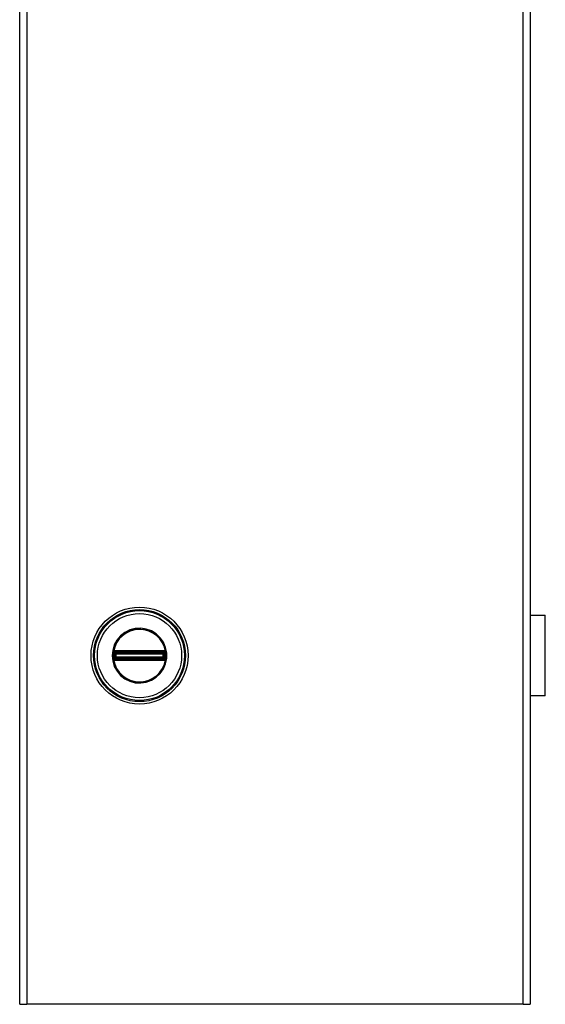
# Model space of a CAD drawing. Header units: inches. Extents: x 0.1 to 89.6, y -11 to 54.9.
# Tile 3 of 8: x 40.9 to 47.3, y 19.4 to 31.4. Entities that reach past the tile are written whole.
import ezdxf

# ---------------------------------------------------------------- set-up
doc = ezdxf.new("R2010")
doc.units = ezdxf.units.IN
doc.header["$MEASUREMENT"] = 0
doc.layers.add('Visible Edges(ANSI)', color=7, linetype='Continuous', lineweight=25)
doc.layers.add('Visible Tangent Edges(ANSI)', color=7, linetype='Continuous', lineweight=25)

msp = doc.modelspace()

# ---------------------------------------------------------------- linework, layer by layer
at = {"layer": 'Visible Edges(ANSI)'}
for p, q in [((40.852, 19.407), (40.852, 43.407)), ((47.072, 43.407), (47.072, 19.407)), ((47.072, 24.149), (47.257, 24.149)), ((47.257, 23.165), (47.257, 24.149)), ((47.074, 23.844), (47.072, 23.844)), ((47.072, 23.806), (47.074, 23.806)), ((47.074, 23.844), (47.074, 23.806)), ((47.074, 23.508), (47.072, 23.508)), ((47.072, 23.47), (47.074, 23.47)), ((47.074, 23.508), (47.074, 23.47)), ((47.257, 23.165), (47.072, 23.165)), ((40.852, 19.407), (40.938, 19.407)), ((46.986, 19.407), (40.938, 19.407)), ((46.986, 19.407), (47.072, 19.407))]:
    msp.add_line(p, q, dxfattribs=at)
msp.add_circle((42.312, 23.657), 0.591, dxfattribs=at)
at = {"layer": 'Visible Tangent Edges(ANSI)'}
for p, q in [((40.938, 43.407), (40.938, 19.407)), ((46.986, 19.407), (46.986, 43.407)), ((47.074, 23.806), (47.074, 23.508)), ((41.987, 23.657), (41.978, 23.657)), ((41.998, 23.68), (42.005, 23.68)), ((42, 23.696), (42.008, 23.692)), ((42.003, 23.71), (42.007, 23.703)), ((42.005, 23.634), (42.005, 23.68)), ((42.013, 23.68), (42.005, 23.68)), ((42.011, 23.695), (42.007, 23.703)), ((42.013, 23.634), (42.013, 23.68)), ((42.013, 23.68), (42.016, 23.677)), ((42.016, 23.714), (42.016, 23.705)), ((42.026, 23.677), (42.016, 23.677)), ((42.016, 23.677), (42.016, 23.637)), ((42.023, 23.714), (42.023, 23.705)), ((42.6, 23.714), (42.023, 23.714)), ((42.023, 23.705), (42.6, 23.705)), ((42.023, 23.705), (42.023, 23.698)), ((42.023, 23.698), (42.6, 23.698)), ((42.023, 23.69), (42.023, 23.698)), ((42.023, 23.69), (42.6, 23.69)), ((42.026, 23.687), (42.023, 23.69)), ((42.597, 23.687), (42.026, 23.687)), ((42.026, 23.687), (42.026, 23.677)), ((42.026, 23.677), (42.597, 23.677)), ((42.026, 23.637), (42.026, 23.677)), ((42.6, 23.69), (42.597, 23.687)), ((42.597, 23.677), (42.597, 23.687)), ((42.597, 23.677), (42.597, 23.637)), ((42.607, 23.677), (42.597, 23.677)), ((42.6, 23.714), (42.6, 23.705)), ((42.6, 23.705), (42.6, 23.698)), ((42.6, 23.69), (42.6, 23.698)), ((42.608, 23.714), (42.607, 23.705)), ((42.607, 23.677), (42.61, 23.68)), ((42.607, 23.637), (42.607, 23.677)), ((42.618, 23.68), (42.61, 23.68)), ((42.61, 23.68), (42.61, 23.634)), ((42.617, 23.703), (42.612, 23.695)), ((42.616, 23.692), (42.623, 23.696)), ((42.617, 23.703), (42.621, 23.71)), ((42.626, 23.68), (42.618, 23.68)), ((42.618, 23.68), (42.618, 23.634)), ((42.628, 23.704), (42.622, 23.699)), ((41.995, 23.61), (42.002, 23.616)), ((41.998, 23.634), (42.005, 23.634)), ((42.008, 23.622), (42, 23.618)), ((42.003, 23.604), (42.007, 23.611)), ((42.013, 23.634), (42.005, 23.634)), ((42.007, 23.611), (42.011, 23.619)), ((42.016, 23.637), (42.013, 23.634)), ((42.016, 23.637), (42.026, 23.637)), ((42.016, 23.609), (42.016, 23.6)), ((42.023, 23.624), (42.026, 23.627)), ((42.6, 23.624), (42.023, 23.624)), ((42.023, 23.616), (42.023, 23.624)), ((42.6, 23.616), (42.023, 23.616)), ((42.023, 23.609), (42.023, 23.616)), ((42.023, 23.609), (42.023, 23.6)), ((42.6, 23.609), (42.023, 23.609)), ((42.023, 23.6), (42.6, 23.6)), ((42.597, 23.637), (42.026, 23.637)), ((42.026, 23.637), (42.026, 23.627)), ((42.026, 23.627), (42.597, 23.627)), ((42.597, 23.627), (42.597, 23.637)), ((42.597, 23.637), (42.607, 23.637)), ((42.597, 23.627), (42.6, 23.624)), ((42.6, 23.616), (42.6, 23.624)), ((42.6, 23.609), (42.6, 23.616)), ((42.6, 23.609), (42.6, 23.6)), ((42.61, 23.634), (42.607, 23.637)), ((42.607, 23.609), (42.608, 23.6)), ((42.618, 23.634), (42.61, 23.634)), ((42.612, 23.619), (42.617, 23.611)), ((42.623, 23.618), (42.616, 23.622)), ((42.617, 23.611), (42.621, 23.604)), ((42.626, 23.634), (42.618, 23.634)), ((42.622, 23.616), (42.628, 23.61))]:
    msp.add_line(p, q, dxfattribs=at)
at = {"layer": 'Visible Tangent Edges(ANSI)', "flags": 128}
for points in [[(41.978, 23.657), (41.985, 23.59), (42.005, 23.525), (42.038, 23.466), (42.082, 23.415), (42.135, 23.374), (42.196, 23.344), (42.261, 23.327), (42.329, 23.324), (42.395, 23.334), (42.459, 23.357), (42.516, 23.393), (42.565, 23.44), (42.603, 23.495), (42.63, 23.557), (42.644, 23.624), (42.644, 23.691), (42.63, 23.757), (42.603, 23.819), (42.565, 23.875), (42.515, 23.921), (42.458, 23.957), (42.395, 23.98), (42.328, 23.99), (42.261, 23.987), (42.195, 23.97), (42.135, 23.94), (42.081, 23.899), (42.037, 23.847), (42.005, 23.788), (41.985, 23.724), (41.978, 23.657)], [(41.987, 23.657), (41.994, 23.722), (42.013, 23.785), (42.045, 23.842), (42.088, 23.892), (42.14, 23.932), (42.198, 23.961), (42.262, 23.978), (42.328, 23.981), (42.393, 23.971), (42.454, 23.949), (42.51, 23.914), (42.558, 23.869), (42.595, 23.815), (42.621, 23.754), (42.634, 23.69), (42.634, 23.625), (42.621, 23.56), (42.595, 23.5), (42.558, 23.446), (42.51, 23.401), (42.455, 23.366), (42.393, 23.343), (42.328, 23.333), (42.263, 23.336), (42.199, 23.353), (42.14, 23.382), (42.088, 23.422), (42.045, 23.472), (42.013, 23.529), (41.994, 23.592), (41.987, 23.657)], [(41.992, 23.687), (41.992, 23.687), (41.992, 23.686), (41.992, 23.686), (41.992, 23.686), (41.992, 23.685), (41.992, 23.685), (41.992, 23.685), (41.992, 23.684), (41.992, 23.684), (41.992, 23.684), (41.992, 23.684), (41.992, 23.683), (41.991, 23.683), (41.991, 23.683), (41.991, 23.682), (41.991, 23.682), (41.991, 23.682), (41.991, 23.681), (41.991, 23.681), (41.991, 23.681), (41.991, 23.681), (41.991, 23.68), (41.991, 23.68), (41.991, 23.68)], [(41.991, 23.68), (41.991, 23.678), (41.991, 23.676), (41.991, 23.674), (41.991, 23.672), (41.991, 23.67), (41.991, 23.668), (41.991, 23.667), (41.991, 23.665), (41.991, 23.663), (41.991, 23.661), (41.991, 23.659), (41.991, 23.657), (41.991, 23.655), (41.991, 23.653), (41.991, 23.651), (41.991, 23.65), (41.991, 23.648), (41.991, 23.646), (41.991, 23.644), (41.991, 23.642), (41.991, 23.64), (41.991, 23.638), (41.991, 23.636), (41.991, 23.634)], [(41.994, 23.7), (41.994, 23.7), (41.994, 23.699), (41.994, 23.699), (41.993, 23.698), (41.993, 23.698), (41.993, 23.697), (41.993, 23.697), (41.993, 23.696), (41.993, 23.695), (41.993, 23.695), (41.993, 23.694), (41.993, 23.694), (41.992, 23.693), (41.992, 23.693), (41.992, 23.692), (41.992, 23.692), (41.992, 23.691), (41.992, 23.69), (41.992, 23.69), (41.992, 23.689), (41.992, 23.689), (41.992, 23.688), (41.992, 23.687), (41.992, 23.687)], [(41.995, 23.704), (41.995, 23.704), (41.995, 23.704), (41.995, 23.704), (41.995, 23.703), (41.995, 23.703), (41.995, 23.703), (41.995, 23.703), (41.995, 23.703), (41.995, 23.703), (41.995, 23.702), (41.995, 23.702), (41.995, 23.702), (41.995, 23.702), (41.995, 23.702), (41.994, 23.702), (41.994, 23.702), (41.994, 23.701), (41.994, 23.701), (41.994, 23.701), (41.994, 23.701), (41.994, 23.701), (41.994, 23.701), (41.994, 23.7), (41.994, 23.7)], [(42.003, 23.71), (42.002, 23.71), (42.002, 23.71), (42.002, 23.71), (42.001, 23.709), (42.001, 23.709), (42.001, 23.709), (42, 23.709), (42, 23.708), (42, 23.708), (41.999, 23.708), (41.999, 23.708), (41.999, 23.707), (41.998, 23.707), (41.998, 23.707), (41.998, 23.707), (41.997, 23.706), (41.997, 23.706), (41.997, 23.706), (41.997, 23.705), (41.996, 23.705), (41.996, 23.705), (41.996, 23.705), (41.996, 23.704), (41.995, 23.704)], [(41.998, 23.687), (41.998, 23.687), (41.998, 23.688), (41.998, 23.688), (41.998, 23.689), (41.998, 23.689), (41.998, 23.689), (41.998, 23.69), (41.998, 23.69), (41.998, 23.691), (41.998, 23.691), (41.998, 23.691), (41.998, 23.692), (41.998, 23.692), (41.998, 23.693), (41.999, 23.693), (41.999, 23.693), (41.999, 23.694), (41.999, 23.694), (41.999, 23.694), (41.999, 23.695), (42, 23.695), (42, 23.695), (42, 23.696), (42, 23.696)], [(41.998, 23.68), (41.998, 23.68), (41.998, 23.68), (41.998, 23.681), (41.998, 23.681), (41.998, 23.681), (41.998, 23.682), (41.998, 23.682), (41.998, 23.682), (41.998, 23.683), (41.998, 23.683), (41.998, 23.683), (41.998, 23.683), (41.998, 23.684), (41.998, 23.684), (41.998, 23.684), (41.998, 23.685), (41.998, 23.685), (41.998, 23.685), (41.998, 23.686), (41.998, 23.686), (41.998, 23.686), (41.998, 23.686), (41.998, 23.687), (41.998, 23.687)], [(41.998, 23.634), (41.998, 23.636), (41.998, 23.638), (41.998, 23.64), (41.998, 23.642), (41.998, 23.644), (41.998, 23.646), (41.998, 23.648), (41.998, 23.649), (41.998, 23.651), (41.998, 23.653), (41.998, 23.655), (41.998, 23.657), (41.998, 23.659), (41.998, 23.661), (41.998, 23.663), (41.998, 23.665), (41.998, 23.667), (41.998, 23.668), (41.998, 23.67), (41.998, 23.672), (41.998, 23.674), (41.998, 23.676), (41.998, 23.678), (41.998, 23.68)], [(42, 23.696), (42, 23.696), (42, 23.696), (42, 23.696), (42, 23.697), (42, 23.697), (42.001, 23.697), (42.001, 23.697), (42.001, 23.697), (42.001, 23.697), (42.001, 23.697), (42.001, 23.697), (42.001, 23.697), (42.001, 23.697), (42.001, 23.698), (42.001, 23.698), (42.001, 23.698), (42.001, 23.698), (42.001, 23.698), (42.001, 23.698), (42.002, 23.698), (42.002, 23.698), (42.002, 23.698), (42.002, 23.698), (42.002, 23.699)], [(42.002, 23.699), (42.002, 23.699), (42.002, 23.699), (42.002, 23.699), (42.003, 23.699), (42.003, 23.7), (42.003, 23.7), (42.003, 23.7), (42.003, 23.7), (42.004, 23.7), (42.004, 23.701), (42.004, 23.701), (42.004, 23.701), (42.004, 23.701), (42.005, 23.701), (42.005, 23.701), (42.005, 23.702), (42.005, 23.702), (42.005, 23.702), (42.006, 23.702), (42.006, 23.702), (42.006, 23.702), (42.006, 23.703), (42.007, 23.703), (42.007, 23.703)], [(42.016, 23.714), (42.015, 23.714), (42.015, 23.714), (42.014, 23.714), (42.014, 23.714), (42.013, 23.714), (42.012, 23.714), (42.012, 23.713), (42.011, 23.713), (42.011, 23.713), (42.01, 23.713), (42.01, 23.713), (42.009, 23.713), (42.008, 23.713), (42.008, 23.713), (42.007, 23.712), (42.007, 23.712), (42.006, 23.712), (42.006, 23.712), (42.005, 23.712), (42.005, 23.711), (42.004, 23.711), (42.004, 23.711), (42.003, 23.71), (42.003, 23.71)], [(42.005, 23.68), (42.005, 23.68), (42.005, 23.68), (42.005, 23.681), (42.005, 23.681), (42.005, 23.681), (42.005, 23.682), (42.005, 23.682), (42.005, 23.682), (42.005, 23.683), (42.005, 23.683), (42.005, 23.683), (42.005, 23.684), (42.005, 23.684), (42.005, 23.684), (42.005, 23.685), (42.005, 23.685), (42.005, 23.685), (42.005, 23.685), (42.005, 23.686), (42.005, 23.686), (42.005, 23.686), (42.005, 23.687), (42.006, 23.687), (42.006, 23.687)], [(42.006, 23.687), (42.006, 23.687), (42.006, 23.688), (42.006, 23.688), (42.006, 23.688), (42.006, 23.688), (42.006, 23.688), (42.006, 23.689), (42.006, 23.689), (42.006, 23.689), (42.006, 23.689), (42.006, 23.689), (42.006, 23.69), (42.006, 23.69), (42.007, 23.69), (42.007, 23.69), (42.007, 23.69), (42.007, 23.691), (42.007, 23.691), (42.007, 23.691), (42.007, 23.691), (42.007, 23.691), (42.007, 23.692), (42.007, 23.692), (42.008, 23.692)], [(42.007, 23.703), (42.007, 23.703), (42.008, 23.703), (42.008, 23.703), (42.008, 23.704), (42.009, 23.704), (42.009, 23.704), (42.009, 23.704), (42.01, 23.704), (42.01, 23.704), (42.01, 23.704), (42.011, 23.705), (42.011, 23.705), (42.012, 23.705), (42.012, 23.705), (42.012, 23.705), (42.013, 23.705), (42.013, 23.705), (42.014, 23.705), (42.014, 23.705), (42.014, 23.705), (42.015, 23.705), (42.015, 23.705), (42.016, 23.705), (42.016, 23.705)], [(42.011, 23.695), (42.011, 23.696), (42.011, 23.696), (42.012, 23.696), (42.012, 23.696), (42.012, 23.696), (42.012, 23.696), (42.012, 23.696), (42.013, 23.696), (42.013, 23.696), (42.013, 23.696), (42.013, 23.697), (42.013, 23.697), (42.014, 23.697), (42.014, 23.697), (42.014, 23.697), (42.014, 23.697), (42.014, 23.697), (42.015, 23.697), (42.015, 23.697), (42.015, 23.697), (42.015, 23.697), (42.015, 23.697), (42.016, 23.697), (42.016, 23.697)], [(42.023, 23.714), (42.023, 23.714), (42.023, 23.714), (42.022, 23.714), (42.022, 23.714), (42.022, 23.714), (42.021, 23.714), (42.021, 23.714), (42.021, 23.714), (42.02, 23.714), (42.02, 23.714), (42.02, 23.714), (42.019, 23.714), (42.019, 23.714), (42.019, 23.714), (42.019, 23.714), (42.018, 23.714), (42.018, 23.714), (42.018, 23.714), (42.017, 23.714), (42.017, 23.714), (42.017, 23.714), (42.016, 23.714), (42.016, 23.714), (42.016, 23.714)], [(42.016, 23.705), (42.016, 23.705), (42.017, 23.705), (42.017, 23.705), (42.017, 23.705), (42.017, 23.705), (42.018, 23.705), (42.018, 23.705), (42.018, 23.705), (42.019, 23.705), (42.019, 23.705), (42.019, 23.705), (42.02, 23.705), (42.02, 23.705), (42.02, 23.705), (42.02, 23.705), (42.021, 23.705), (42.021, 23.705), (42.021, 23.705), (42.022, 23.705), (42.022, 23.705), (42.022, 23.705), (42.023, 23.705), (42.023, 23.705), (42.023, 23.705)], [(42.016, 23.697), (42.016, 23.697), (42.016, 23.697), (42.017, 23.698), (42.017, 23.698), (42.017, 23.698), (42.018, 23.698), (42.018, 23.698), (42.018, 23.698), (42.018, 23.698), (42.019, 23.698), (42.019, 23.698), (42.019, 23.698), (42.02, 23.698), (42.02, 23.698), (42.02, 23.698), (42.021, 23.698), (42.021, 23.698), (42.021, 23.698), (42.022, 23.698), (42.022, 23.698), (42.022, 23.698), (42.022, 23.698), (42.023, 23.698), (42.023, 23.698)], [(42.608, 23.714), (42.607, 23.714), (42.607, 23.714), (42.607, 23.714), (42.606, 23.714), (42.606, 23.714), (42.606, 23.714), (42.605, 23.714), (42.605, 23.714), (42.605, 23.714), (42.604, 23.714), (42.604, 23.714), (42.604, 23.714), (42.604, 23.714), (42.603, 23.714), (42.603, 23.714), (42.603, 23.714), (42.602, 23.714), (42.602, 23.714), (42.602, 23.714), (42.601, 23.714), (42.601, 23.714), (42.601, 23.714), (42.601, 23.714), (42.6, 23.714)], [(42.6, 23.705), (42.601, 23.705), (42.601, 23.705), (42.601, 23.705), (42.601, 23.705), (42.602, 23.705), (42.602, 23.705), (42.602, 23.705), (42.603, 23.705), (42.603, 23.705), (42.603, 23.705), (42.603, 23.705), (42.604, 23.705), (42.604, 23.705), (42.604, 23.705), (42.605, 23.705), (42.605, 23.705), (42.605, 23.705), (42.606, 23.705), (42.606, 23.705), (42.606, 23.705), (42.606, 23.705), (42.607, 23.705), (42.607, 23.705), (42.607, 23.705)], [(42.6, 23.698), (42.601, 23.698), (42.601, 23.698), (42.601, 23.698), (42.601, 23.698), (42.602, 23.698), (42.602, 23.698), (42.602, 23.698), (42.603, 23.698), (42.603, 23.698), (42.603, 23.698), (42.604, 23.698), (42.604, 23.698), (42.604, 23.698), (42.605, 23.698), (42.605, 23.698), (42.605, 23.698), (42.606, 23.698), (42.606, 23.698), (42.606, 23.698), (42.606, 23.698), (42.607, 23.698), (42.607, 23.697), (42.607, 23.697), (42.608, 23.697)], [(42.607, 23.705), (42.608, 23.705), (42.608, 23.705), (42.609, 23.705), (42.609, 23.705), (42.609, 23.705), (42.61, 23.705), (42.61, 23.705), (42.611, 23.705), (42.611, 23.705), (42.611, 23.705), (42.612, 23.705), (42.612, 23.705), (42.613, 23.705), (42.613, 23.704), (42.613, 23.704), (42.614, 23.704), (42.614, 23.704), (42.614, 23.704), (42.615, 23.704), (42.615, 23.704), (42.615, 23.703), (42.616, 23.703), (42.616, 23.703), (42.617, 23.703)], [(42.621, 23.71), (42.62, 23.71), (42.62, 23.711), (42.619, 23.711), (42.619, 23.711), (42.618, 23.712), (42.618, 23.712), (42.617, 23.712), (42.617, 23.712), (42.616, 23.712), (42.616, 23.713), (42.615, 23.713), (42.614, 23.713), (42.614, 23.713), (42.613, 23.713), (42.613, 23.713), (42.612, 23.713), (42.612, 23.713), (42.611, 23.714), (42.61, 23.714), (42.61, 23.714), (42.609, 23.714), (42.609, 23.714), (42.608, 23.714), (42.608, 23.714)], [(42.608, 23.697), (42.608, 23.697), (42.608, 23.697), (42.608, 23.697), (42.608, 23.697), (42.609, 23.697), (42.609, 23.697), (42.609, 23.697), (42.609, 23.697), (42.609, 23.697), (42.61, 23.697), (42.61, 23.697), (42.61, 23.697), (42.61, 23.697), (42.61, 23.696), (42.611, 23.696), (42.611, 23.696), (42.611, 23.696), (42.611, 23.696), (42.611, 23.696), (42.612, 23.696), (42.612, 23.696), (42.612, 23.696), (42.612, 23.696), (42.612, 23.695)], [(42.616, 23.692), (42.616, 23.692), (42.616, 23.692), (42.616, 23.691), (42.616, 23.691), (42.616, 23.691), (42.616, 23.691), (42.617, 23.691), (42.617, 23.69), (42.617, 23.69), (42.617, 23.69), (42.617, 23.69), (42.617, 23.69), (42.617, 23.689), (42.617, 23.689), (42.617, 23.689), (42.617, 23.689), (42.617, 23.689), (42.617, 23.688), (42.618, 23.688), (42.618, 23.688), (42.618, 23.688), (42.618, 23.688), (42.618, 23.687), (42.618, 23.687)], [(42.617, 23.703), (42.617, 23.703), (42.617, 23.703), (42.617, 23.702), (42.617, 23.702), (42.618, 23.702), (42.618, 23.702), (42.618, 23.702), (42.618, 23.702), (42.619, 23.701), (42.619, 23.701), (42.619, 23.701), (42.619, 23.701), (42.619, 23.701), (42.62, 23.701), (42.62, 23.7), (42.62, 23.7), (42.62, 23.7), (42.62, 23.7), (42.621, 23.7), (42.621, 23.699), (42.621, 23.699), (42.621, 23.699), (42.621, 23.699), (42.622, 23.699)], [(42.618, 23.687), (42.618, 23.687), (42.618, 23.687), (42.618, 23.686), (42.618, 23.686), (42.618, 23.686), (42.618, 23.685), (42.618, 23.685), (42.618, 23.685), (42.618, 23.685), (42.618, 23.684), (42.618, 23.684), (42.618, 23.684), (42.618, 23.683), (42.618, 23.683), (42.618, 23.683), (42.618, 23.682), (42.618, 23.682), (42.618, 23.682), (42.618, 23.681), (42.618, 23.681), (42.618, 23.681), (42.618, 23.68), (42.618, 23.68), (42.618, 23.68)], [(42.628, 23.704), (42.628, 23.704), (42.628, 23.705), (42.627, 23.705), (42.627, 23.705), (42.627, 23.705), (42.626, 23.706), (42.626, 23.706), (42.626, 23.706), (42.626, 23.707), (42.625, 23.707), (42.625, 23.707), (42.625, 23.707), (42.624, 23.708), (42.624, 23.708), (42.624, 23.708), (42.623, 23.708), (42.623, 23.709), (42.623, 23.709), (42.622, 23.709), (42.622, 23.709), (42.622, 23.71), (42.621, 23.71), (42.621, 23.71), (42.621, 23.71)], [(42.622, 23.699), (42.622, 23.698), (42.622, 23.698), (42.622, 23.698), (42.622, 23.698), (42.622, 23.698), (42.622, 23.698), (42.622, 23.698), (42.622, 23.698), (42.622, 23.698), (42.622, 23.698), (42.622, 23.697), (42.622, 23.697), (42.622, 23.697), (42.623, 23.697), (42.623, 23.697), (42.623, 23.697), (42.623, 23.697), (42.623, 23.697), (42.623, 23.697), (42.623, 23.697), (42.623, 23.696), (42.623, 23.696), (42.623, 23.696), (42.623, 23.696)], [(42.623, 23.696), (42.623, 23.696), (42.624, 23.695), (42.624, 23.695), (42.624, 23.695), (42.624, 23.694), (42.624, 23.694), (42.624, 23.694), (42.625, 23.693), (42.625, 23.693), (42.625, 23.693), (42.625, 23.692), (42.625, 23.692), (42.625, 23.691), (42.625, 23.691), (42.625, 23.691), (42.626, 23.69), (42.626, 23.69), (42.626, 23.689), (42.626, 23.689), (42.626, 23.689), (42.626, 23.688), (42.626, 23.688), (42.626, 23.687), (42.626, 23.687)], [(42.626, 23.687), (42.626, 23.687), (42.626, 23.686), (42.626, 23.686), (42.626, 23.686), (42.626, 23.686), (42.626, 23.685), (42.626, 23.685), (42.626, 23.685), (42.626, 23.684), (42.626, 23.684), (42.626, 23.684), (42.626, 23.683), (42.626, 23.683), (42.626, 23.683), (42.626, 23.683), (42.626, 23.682), (42.626, 23.682), (42.626, 23.682), (42.626, 23.681), (42.626, 23.681), (42.626, 23.681), (42.626, 23.68), (42.626, 23.68), (42.626, 23.68)], [(42.626, 23.68), (42.626, 23.678), (42.626, 23.676), (42.626, 23.674), (42.626, 23.672), (42.626, 23.67), (42.626, 23.668), (42.626, 23.667), (42.626, 23.665), (42.626, 23.663), (42.626, 23.661), (42.626, 23.659), (42.626, 23.657), (42.626, 23.655), (42.626, 23.653), (42.626, 23.651), (42.626, 23.649), (42.626, 23.648), (42.626, 23.646), (42.626, 23.644), (42.626, 23.642), (42.626, 23.64), (42.626, 23.638), (42.626, 23.636), (42.626, 23.634)], [(42.629, 23.7), (42.629, 23.7), (42.629, 23.701), (42.629, 23.701), (42.629, 23.701), (42.629, 23.701), (42.629, 23.701), (42.629, 23.701), (42.629, 23.702), (42.629, 23.702), (42.629, 23.702), (42.629, 23.702), (42.629, 23.702), (42.629, 23.702), (42.629, 23.702), (42.629, 23.703), (42.629, 23.703), (42.628, 23.703), (42.628, 23.703), (42.628, 23.703), (42.628, 23.703), (42.628, 23.704), (42.628, 23.704), (42.628, 23.704), (42.628, 23.704)], [(42.632, 23.687), (42.632, 23.687), (42.632, 23.688), (42.632, 23.689), (42.631, 23.689), (42.631, 23.69), (42.631, 23.69), (42.631, 23.691), (42.631, 23.692), (42.631, 23.692), (42.631, 23.693), (42.631, 23.693), (42.631, 23.694), (42.631, 23.694), (42.631, 23.695), (42.63, 23.695), (42.63, 23.696), (42.63, 23.697), (42.63, 23.697), (42.63, 23.698), (42.63, 23.698), (42.63, 23.699), (42.63, 23.699), (42.629, 23.7), (42.629, 23.7)], [(42.632, 23.68), (42.632, 23.68), (42.632, 23.68), (42.632, 23.681), (42.632, 23.681), (42.632, 23.681), (42.632, 23.681), (42.632, 23.682), (42.632, 23.682), (42.632, 23.682), (42.632, 23.683), (42.632, 23.683), (42.632, 23.683), (42.632, 23.684), (42.632, 23.684), (42.632, 23.684), (42.632, 23.684), (42.632, 23.685), (42.632, 23.685), (42.632, 23.685), (42.632, 23.686), (42.632, 23.686), (42.632, 23.686), (42.632, 23.687), (42.632, 23.687)], [(42.632, 23.634), (42.632, 23.636), (42.632, 23.638), (42.632, 23.64), (42.632, 23.642), (42.632, 23.644), (42.632, 23.646), (42.632, 23.648), (42.632, 23.65), (42.632, 23.651), (42.632, 23.653), (42.633, 23.655), (42.633, 23.657), (42.633, 23.659), (42.632, 23.661), (42.632, 23.663), (42.632, 23.665), (42.632, 23.667), (42.632, 23.668), (42.632, 23.67), (42.632, 23.672), (42.632, 23.674), (42.632, 23.676), (42.632, 23.678), (42.632, 23.68)], [(41.991, 23.634), (41.991, 23.634), (41.991, 23.634), (41.991, 23.634), (41.991, 23.633), (41.991, 23.633), (41.991, 23.633), (41.991, 23.632), (41.991, 23.632), (41.991, 23.632), (41.991, 23.631), (41.991, 23.631), (41.992, 23.631), (41.992, 23.631), (41.992, 23.63), (41.992, 23.63), (41.992, 23.63), (41.992, 23.629), (41.992, 23.629), (41.992, 23.629), (41.992, 23.628), (41.992, 23.628), (41.992, 23.628), (41.992, 23.628), (41.992, 23.627)], [(41.992, 23.627), (41.992, 23.627), (41.992, 23.626), (41.992, 23.626), (41.992, 23.625), (41.992, 23.624), (41.992, 23.624), (41.992, 23.623), (41.992, 23.623), (41.992, 23.622), (41.992, 23.621), (41.992, 23.621), (41.993, 23.62), (41.993, 23.62), (41.993, 23.619), (41.993, 23.619), (41.993, 23.618), (41.993, 23.618), (41.993, 23.617), (41.993, 23.616), (41.993, 23.616), (41.994, 23.615), (41.994, 23.615), (41.994, 23.614), (41.994, 23.614)], [(41.994, 23.614), (41.994, 23.614), (41.994, 23.614), (41.994, 23.613), (41.994, 23.613), (41.994, 23.613), (41.994, 23.613), (41.994, 23.613), (41.994, 23.613), (41.994, 23.612), (41.995, 23.612), (41.995, 23.612), (41.995, 23.612), (41.995, 23.612), (41.995, 23.612), (41.995, 23.612), (41.995, 23.611), (41.995, 23.611), (41.995, 23.611), (41.995, 23.611), (41.995, 23.611), (41.995, 23.611), (41.995, 23.61), (41.995, 23.61), (41.995, 23.61)], [(41.995, 23.61), (41.996, 23.61), (41.996, 23.61), (41.996, 23.609), (41.996, 23.609), (41.997, 23.609), (41.997, 23.608), (41.997, 23.608), (41.997, 23.608), (41.998, 23.608), (41.998, 23.607), (41.998, 23.607), (41.999, 23.607), (41.999, 23.606), (41.999, 23.606), (42, 23.606), (42, 23.606), (42, 23.605), (42.001, 23.605), (42.001, 23.605), (42.001, 23.605), (42.002, 23.605), (42.002, 23.604), (42.002, 23.604), (42.003, 23.604)], [(41.998, 23.627), (41.998, 23.627), (41.998, 23.628), (41.998, 23.628), (41.998, 23.628), (41.998, 23.629), (41.998, 23.629), (41.998, 23.629), (41.998, 23.63), (41.998, 23.63), (41.998, 23.63), (41.998, 23.63), (41.998, 23.631), (41.998, 23.631), (41.998, 23.631), (41.998, 23.632), (41.998, 23.632), (41.998, 23.632), (41.998, 23.633), (41.998, 23.633), (41.998, 23.633), (41.998, 23.633), (41.998, 23.634), (41.998, 23.634), (41.998, 23.634)], [(42, 23.618), (42, 23.618), (42, 23.619), (42, 23.619), (41.999, 23.619), (41.999, 23.62), (41.999, 23.62), (41.999, 23.62), (41.999, 23.621), (41.999, 23.621), (41.998, 23.622), (41.998, 23.622), (41.998, 23.622), (41.998, 23.623), (41.998, 23.623), (41.998, 23.623), (41.998, 23.624), (41.998, 23.624), (41.998, 23.625), (41.998, 23.625), (41.998, 23.625), (41.998, 23.626), (41.998, 23.626), (41.998, 23.627), (41.998, 23.627)], [(42.002, 23.616), (42.002, 23.616), (42.002, 23.616), (42.002, 23.616), (42.002, 23.616), (42.001, 23.616), (42.001, 23.616), (42.001, 23.616), (42.001, 23.616), (42.001, 23.616), (42.001, 23.617), (42.001, 23.617), (42.001, 23.617), (42.001, 23.617), (42.001, 23.617), (42.001, 23.617), (42.001, 23.617), (42.001, 23.617), (42.001, 23.617), (42, 23.617), (42, 23.618), (42, 23.618), (42, 23.618), (42, 23.618), (42, 23.618)], [(42.007, 23.611), (42.007, 23.611), (42.006, 23.612), (42.006, 23.612), (42.006, 23.612), (42.006, 23.612), (42.005, 23.612), (42.005, 23.612), (42.005, 23.613), (42.005, 23.613), (42.005, 23.613), (42.004, 23.613), (42.004, 23.613), (42.004, 23.613), (42.004, 23.614), (42.004, 23.614), (42.003, 23.614), (42.003, 23.614), (42.003, 23.614), (42.003, 23.615), (42.003, 23.615), (42.002, 23.615), (42.002, 23.615), (42.002, 23.615), (42.002, 23.616)], [(42.003, 23.604), (42.003, 23.604), (42.004, 23.603), (42.004, 23.603), (42.005, 23.603), (42.005, 23.603), (42.006, 23.602), (42.006, 23.602), (42.007, 23.602), (42.007, 23.602), (42.008, 23.602), (42.008, 23.601), (42.009, 23.601), (42.01, 23.601), (42.01, 23.601), (42.011, 23.601), (42.011, 23.601), (42.012, 23.601), (42.012, 23.601), (42.013, 23.6), (42.014, 23.6), (42.014, 23.6), (42.015, 23.6), (42.015, 23.6), (42.016, 23.6)], [(42.006, 23.627), (42.006, 23.627), (42.005, 23.628), (42.005, 23.628), (42.005, 23.628), (42.005, 23.628), (42.005, 23.629), (42.005, 23.629), (42.005, 23.629), (42.005, 23.63), (42.005, 23.63), (42.005, 23.63), (42.005, 23.63), (42.005, 23.631), (42.005, 23.631), (42.005, 23.631), (42.005, 23.632), (42.005, 23.632), (42.005, 23.632), (42.005, 23.633), (42.005, 23.633), (42.005, 23.633), (42.005, 23.634), (42.005, 23.634), (42.005, 23.634)], [(42.008, 23.622), (42.007, 23.622), (42.007, 23.623), (42.007, 23.623), (42.007, 23.623), (42.007, 23.623), (42.007, 23.623), (42.007, 23.624), (42.007, 23.624), (42.007, 23.624), (42.007, 23.624), (42.006, 23.624), (42.006, 23.625), (42.006, 23.625), (42.006, 23.625), (42.006, 23.625), (42.006, 23.625), (42.006, 23.626), (42.006, 23.626), (42.006, 23.626), (42.006, 23.626), (42.006, 23.626), (42.006, 23.627), (42.006, 23.627), (42.006, 23.627)], [(42.016, 23.609), (42.016, 23.609), (42.015, 23.609), (42.015, 23.609), (42.014, 23.609), (42.014, 23.609), (42.014, 23.609), (42.013, 23.609), (42.013, 23.609), (42.012, 23.609), (42.012, 23.609), (42.012, 23.609), (42.011, 23.609), (42.011, 23.61), (42.01, 23.61), (42.01, 23.61), (42.01, 23.61), (42.009, 23.61), (42.009, 23.61), (42.009, 23.61), (42.008, 23.611), (42.008, 23.611), (42.008, 23.611), (42.007, 23.611), (42.007, 23.611)], [(42.016, 23.617), (42.016, 23.617), (42.015, 23.617), (42.015, 23.617), (42.015, 23.617), (42.015, 23.617), (42.015, 23.617), (42.014, 23.617), (42.014, 23.617), (42.014, 23.617), (42.014, 23.617), (42.014, 23.617), (42.013, 23.617), (42.013, 23.618), (42.013, 23.618), (42.013, 23.618), (42.013, 23.618), (42.012, 23.618), (42.012, 23.618), (42.012, 23.618), (42.012, 23.618), (42.012, 23.618), (42.011, 23.618), (42.011, 23.619), (42.011, 23.619)], [(42.023, 23.616), (42.023, 23.616), (42.022, 23.616), (42.022, 23.616), (42.022, 23.616), (42.022, 23.616), (42.021, 23.616), (42.021, 23.616), (42.021, 23.616), (42.02, 23.616), (42.02, 23.616), (42.02, 23.616), (42.019, 23.616), (42.019, 23.616), (42.019, 23.616), (42.018, 23.616), (42.018, 23.616), (42.018, 23.616), (42.018, 23.616), (42.017, 23.616), (42.017, 23.617), (42.017, 23.617), (42.016, 23.617), (42.016, 23.617), (42.016, 23.617)], [(42.023, 23.609), (42.023, 23.609), (42.023, 23.609), (42.022, 23.609), (42.022, 23.609), (42.022, 23.609), (42.021, 23.609), (42.021, 23.609), (42.021, 23.609), (42.02, 23.609), (42.02, 23.609), (42.02, 23.609), (42.02, 23.609), (42.019, 23.609), (42.019, 23.609), (42.019, 23.609), (42.018, 23.609), (42.018, 23.609), (42.018, 23.609), (42.017, 23.609), (42.017, 23.609), (42.017, 23.609), (42.017, 23.609), (42.016, 23.609), (42.016, 23.609)], [(42.016, 23.6), (42.016, 23.6), (42.016, 23.6), (42.017, 23.6), (42.017, 23.6), (42.017, 23.6), (42.018, 23.6), (42.018, 23.6), (42.018, 23.6), (42.019, 23.6), (42.019, 23.6), (42.019, 23.6), (42.019, 23.6), (42.02, 23.6), (42.02, 23.6), (42.02, 23.6), (42.021, 23.6), (42.021, 23.6), (42.021, 23.6), (42.022, 23.6), (42.022, 23.6), (42.022, 23.6), (42.023, 23.6), (42.023, 23.6), (42.023, 23.6)], [(42.608, 23.617), (42.607, 23.617), (42.607, 23.617), (42.607, 23.617), (42.606, 23.617), (42.606, 23.616), (42.606, 23.616), (42.606, 23.616), (42.605, 23.616), (42.605, 23.616), (42.605, 23.616), (42.604, 23.616), (42.604, 23.616), (42.604, 23.616), (42.603, 23.616), (42.603, 23.616), (42.603, 23.616), (42.602, 23.616), (42.602, 23.616), (42.602, 23.616), (42.601, 23.616), (42.601, 23.616), (42.601, 23.616), (42.601, 23.616), (42.6, 23.616)], [(42.607, 23.609), (42.607, 23.609), (42.607, 23.609), (42.606, 23.609), (42.606, 23.609), (42.606, 23.609), (42.606, 23.609), (42.605, 23.609), (42.605, 23.609), (42.605, 23.609), (42.604, 23.609), (42.604, 23.609), (42.604, 23.609), (42.603, 23.609), (42.603, 23.609), (42.603, 23.609), (42.603, 23.609), (42.602, 23.609), (42.602, 23.609), (42.602, 23.609), (42.601, 23.609), (42.601, 23.609), (42.601, 23.609), (42.601, 23.609), (42.6, 23.609)], [(42.6, 23.6), (42.601, 23.6), (42.601, 23.6), (42.601, 23.6), (42.601, 23.6), (42.602, 23.6), (42.602, 23.6), (42.602, 23.6), (42.603, 23.6), (42.603, 23.6), (42.603, 23.6), (42.604, 23.6), (42.604, 23.6), (42.604, 23.6), (42.604, 23.6), (42.605, 23.6), (42.605, 23.6), (42.605, 23.6), (42.606, 23.6), (42.606, 23.6), (42.606, 23.6), (42.607, 23.6), (42.607, 23.6), (42.607, 23.6), (42.608, 23.6)], [(42.617, 23.611), (42.616, 23.611), (42.616, 23.611), (42.615, 23.611), (42.615, 23.611), (42.615, 23.61), (42.614, 23.61), (42.614, 23.61), (42.614, 23.61), (42.613, 23.61), (42.613, 23.61), (42.613, 23.61), (42.612, 23.609), (42.612, 23.609), (42.611, 23.609), (42.611, 23.609), (42.611, 23.609), (42.61, 23.609), (42.61, 23.609), (42.609, 23.609), (42.609, 23.609), (42.609, 23.609), (42.608, 23.609), (42.608, 23.609), (42.607, 23.609)], [(42.612, 23.619), (42.612, 23.619), (42.612, 23.618), (42.612, 23.618), (42.612, 23.618), (42.611, 23.618), (42.611, 23.618), (42.611, 23.618), (42.611, 23.618), (42.611, 23.618), (42.61, 23.618), (42.61, 23.618), (42.61, 23.617), (42.61, 23.617), (42.61, 23.617), (42.609, 23.617), (42.609, 23.617), (42.609, 23.617), (42.609, 23.617), (42.609, 23.617), (42.608, 23.617), (42.608, 23.617), (42.608, 23.617), (42.608, 23.617), (42.608, 23.617)], [(42.608, 23.6), (42.608, 23.6), (42.609, 23.6), (42.609, 23.6), (42.61, 23.6), (42.61, 23.6), (42.611, 23.601), (42.612, 23.601), (42.612, 23.601), (42.613, 23.601), (42.613, 23.601), (42.614, 23.601), (42.614, 23.601), (42.615, 23.601), (42.616, 23.602), (42.616, 23.602), (42.617, 23.602), (42.617, 23.602), (42.618, 23.602), (42.618, 23.603), (42.619, 23.603), (42.619, 23.603), (42.62, 23.603), (42.62, 23.604), (42.621, 23.604)], [(42.618, 23.627), (42.618, 23.627), (42.618, 23.627), (42.618, 23.626), (42.618, 23.626), (42.618, 23.626), (42.617, 23.626), (42.617, 23.626), (42.617, 23.625), (42.617, 23.625), (42.617, 23.625), (42.617, 23.625), (42.617, 23.625), (42.617, 23.624), (42.617, 23.624), (42.617, 23.624), (42.617, 23.624), (42.617, 23.624), (42.616, 23.623), (42.616, 23.623), (42.616, 23.623), (42.616, 23.623), (42.616, 23.623), (42.616, 23.622), (42.616, 23.622)], [(42.622, 23.616), (42.621, 23.615), (42.621, 23.615), (42.621, 23.615), (42.621, 23.615), (42.621, 23.615), (42.62, 23.614), (42.62, 23.614), (42.62, 23.614), (42.62, 23.614), (42.62, 23.614), (42.619, 23.613), (42.619, 23.613), (42.619, 23.613), (42.619, 23.613), (42.619, 23.613), (42.618, 23.613), (42.618, 23.612), (42.618, 23.612), (42.618, 23.612), (42.617, 23.612), (42.617, 23.612), (42.617, 23.612), (42.617, 23.611), (42.617, 23.611)], [(42.618, 23.634), (42.618, 23.634), (42.618, 23.634), (42.618, 23.633), (42.618, 23.633), (42.618, 23.633), (42.618, 23.632), (42.618, 23.632), (42.618, 23.632), (42.618, 23.631), (42.618, 23.631), (42.618, 23.631), (42.618, 23.63), (42.618, 23.63), (42.618, 23.63), (42.618, 23.63), (42.618, 23.629), (42.618, 23.629), (42.618, 23.629), (42.618, 23.628), (42.618, 23.628), (42.618, 23.628), (42.618, 23.628), (42.618, 23.627), (42.618, 23.627)], [(42.621, 23.604), (42.621, 23.604), (42.621, 23.604), (42.622, 23.605), (42.622, 23.605), (42.622, 23.605), (42.623, 23.605), (42.623, 23.605), (42.623, 23.606), (42.624, 23.606), (42.624, 23.606), (42.624, 23.606), (42.625, 23.607), (42.625, 23.607), (42.625, 23.607), (42.626, 23.608), (42.626, 23.608), (42.626, 23.608), (42.626, 23.608), (42.627, 23.609), (42.627, 23.609), (42.627, 23.609), (42.628, 23.61), (42.628, 23.61), (42.628, 23.61)], [(42.623, 23.618), (42.623, 23.618), (42.623, 23.618), (42.623, 23.618), (42.623, 23.618), (42.623, 23.617), (42.623, 23.617), (42.623, 23.617), (42.623, 23.617), (42.623, 23.617), (42.623, 23.617), (42.622, 23.617), (42.622, 23.617), (42.622, 23.617), (42.622, 23.617), (42.622, 23.616), (42.622, 23.616), (42.622, 23.616), (42.622, 23.616), (42.622, 23.616), (42.622, 23.616), (42.622, 23.616), (42.622, 23.616), (42.622, 23.616), (42.622, 23.616)], [(42.626, 23.627), (42.626, 23.627), (42.626, 23.626), (42.626, 23.626), (42.626, 23.625), (42.626, 23.625), (42.626, 23.625), (42.626, 23.624), (42.626, 23.624), (42.625, 23.623), (42.625, 23.623), (42.625, 23.623), (42.625, 23.622), (42.625, 23.622), (42.625, 23.622), (42.625, 23.621), (42.625, 23.621), (42.624, 23.62), (42.624, 23.62), (42.624, 23.62), (42.624, 23.619), (42.624, 23.619), (42.624, 23.619), (42.623, 23.618), (42.623, 23.618)], [(42.626, 23.634), (42.626, 23.634), (42.626, 23.634), (42.626, 23.633), (42.626, 23.633), (42.626, 23.633), (42.626, 23.633), (42.626, 23.632), (42.626, 23.632), (42.626, 23.632), (42.626, 23.631), (42.626, 23.631), (42.626, 23.631), (42.626, 23.63), (42.626, 23.63), (42.626, 23.63), (42.626, 23.63), (42.626, 23.629), (42.626, 23.629), (42.626, 23.629), (42.626, 23.628), (42.626, 23.628), (42.626, 23.628), (42.626, 23.627), (42.626, 23.627)], [(42.628, 23.61), (42.628, 23.61), (42.628, 23.61), (42.628, 23.611), (42.628, 23.611), (42.628, 23.611), (42.628, 23.611), (42.628, 23.611), (42.629, 23.611), (42.629, 23.612), (42.629, 23.612), (42.629, 23.612), (42.629, 23.612), (42.629, 23.612), (42.629, 23.612), (42.629, 23.612), (42.629, 23.613), (42.629, 23.613), (42.629, 23.613), (42.629, 23.613), (42.629, 23.613), (42.629, 23.613), (42.629, 23.614), (42.629, 23.614), (42.629, 23.614)], [(42.629, 23.614), (42.629, 23.614), (42.63, 23.615), (42.63, 23.615), (42.63, 23.616), (42.63, 23.616), (42.63, 23.617), (42.63, 23.618), (42.63, 23.618), (42.63, 23.619), (42.631, 23.619), (42.631, 23.62), (42.631, 23.62), (42.631, 23.621), (42.631, 23.621), (42.631, 23.622), (42.631, 23.623), (42.631, 23.623), (42.631, 23.624), (42.631, 23.624), (42.631, 23.625), (42.632, 23.626), (42.632, 23.626), (42.632, 23.627), (42.632, 23.627)], [(42.632, 23.627), (42.632, 23.628), (42.632, 23.628), (42.632, 23.628), (42.632, 23.628), (42.632, 23.629), (42.632, 23.629), (42.632, 23.629), (42.632, 23.63), (42.632, 23.63), (42.632, 23.63), (42.632, 23.631), (42.632, 23.631), (42.632, 23.631), (42.632, 23.631), (42.632, 23.632), (42.632, 23.632), (42.632, 23.632), (42.632, 23.633), (42.632, 23.633), (42.632, 23.633), (42.632, 23.634), (42.632, 23.634), (42.632, 23.634), (42.632, 23.634)]]:
    msp.add_lwpolyline(points, dxfattribs=at)
at = {"layer": 'Visible Tangent Edges(ANSI)'}
for radius in [0.561, 0.548, 0.513]:
    msp.add_circle((42.312, 23.657), radius, dxfattribs=at)
for start, end in [(8.4306, 171.5694), (188.4306, 351.5694)]:
    msp.add_arc((42.312, 23.657), 0.32, start, end, dxfattribs=at)
for centre, major_axis, ratio, start_param, end_param in [((41.989, 23.68), (-0.00984, -0.00011), 0.021796, 1.83025, 2.658075), ((41.989, 23.687), (-0.00984, -0.00003), 0.029921, 1.873033, 2.659588), ((41.993, 23.7), (-0.00836, 0.0052), 0.056036, 3.658071, 4.5881), ((42.006, 23.687), (0.00984, 0.00001), 0.026457, 1.633837, 2.659639), ((42.016, 23.687), (-0.00697, 0.00697), 0.998783, 6.023109, 6.543262), ((42.023, 23.68), (-0.0139, 0.0139), 0.998783, 6.154251, 6.412119), ((42.023, 23.68), (-0.00699, 0.00699), 0.996359, 5.498396, 7.067974), ((42.016, 23.697), (0.00001, 0.00984), 0.026457, 0.521105, 1.507755), ((42.026, 23.677), (-0.00696, -0.00696), 0.998783, 3.9276, 5.497178), ((42.597, 23.677), (-0.00696, 0.00696), 0.998783, 3.9276, 5.497178), ((42.6, 23.68), (0.00699, 0.00699), 0.996359, 5.498396, 7.067974), ((42.607, 23.697), (0.00001, -0.00984), 0.026457, 1.633837, 2.620488), ((42.607, 23.687), (0.00697, 0.00697), 0.998783, 6.023109, 6.543262), ((42.6, 23.68), (0.0139, 0.0139), 0.998783, 6.154251, 6.412119), ((42.617, 23.687), (0.00984, -0.00001), 0.026457, 0.481953, 1.507755), ((42.631, 23.7), (-0.00836, -0.0052), 0.056036, 4.836678, 5.766707), ((42.635, 23.687), (-0.00984, 0.00003), 0.029921, 0.482004, 1.26856), ((42.635, 23.68), (-0.00984, 0.00011), 0.021796, 0.483518, 1.311343), ((41.989, 23.634), (-0.00984, 0.00011), 0.021796, 3.625111, 4.452935), ((41.989, 23.627), (-0.00984, 0.00003), 0.029921, 3.623597, 4.410153), ((41.993, 23.614), (-0.00836, -0.0052), 0.056036, 1.695086, 2.625114), ((42.006, 23.627), (-0.00984, 0.00001), 0.026457, 0.481953, 1.507755), ((42.016, 23.627), (-0.00697, -0.00697), 0.998783, 6.023109, 6.543262), ((42.023, 23.634), (-0.0139, -0.0139), 0.998783, 6.154251, 6.412119), ((42.023, 23.634), (-0.00699, -0.00699), 0.996359, 5.498396, 7.067974), ((42.026, 23.637), (0.00696, -0.00696), 0.998783, 3.9276, 5.497178), ((42.016, 23.617), (-0.00001, 0.00984), 0.026457, 1.633837, 2.620488), ((42.597, 23.637), (0.00696, 0.00696), 0.998783, 3.9276, 5.497178), ((42.6, 23.634), (0.00699, -0.00699), 0.996359, 5.498396, 7.067974), ((42.607, 23.617), (-0.00001, -0.00984), 0.026457, 0.521105, 1.507755), ((42.607, 23.627), (0.00697, -0.00697), 0.998783, 6.023109, 6.543262), ((42.6, 23.634), (0.0139, -0.0139), 0.998783, 6.154251, 6.412119), ((42.617, 23.627), (-0.00984, -0.00001), 0.026457, 1.633837, 2.659639), ((42.631, 23.614), (-0.00836, 0.0052), 0.056036, 0.516479, 1.446507), ((42.635, 23.634), (-0.00984, -0.00011), 0.021796, 4.971843, 5.799667), ((42.635, 23.627), (-0.00984, -0.00003), 0.029921, 5.014625, 5.801181)]:
    msp.add_ellipse(centre, major_axis=major_axis, ratio=ratio, start_param=start_param, end_param=end_param, dxfattribs=at)

doc.saveas('drawing.dxf')
